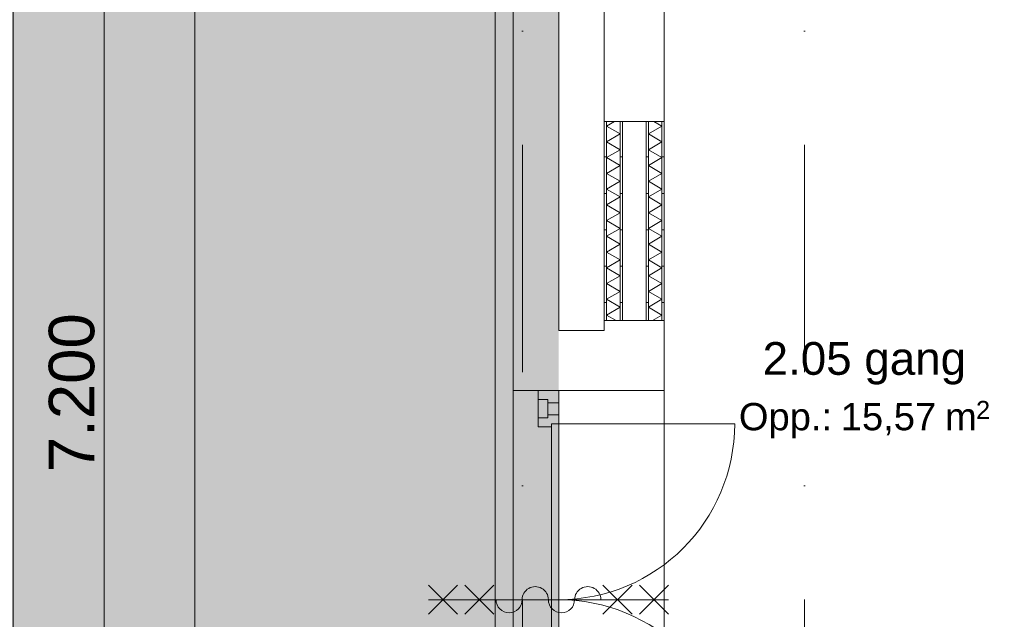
# Model space of a CAD drawing. Header units: millimetres. Extents: x -54205 to 352602, y -8439 to 61516.
# Tile 42 of 189: x -4313 to 1099, y 15258 to 18555. Entities that reach past the tile are written whole.
import ezdxf
from ezdxf.enums import TextEntityAlignment as Align

# ---------------------------------------------------------------- set-up
doc = ezdxf.new("R2010")
doc.units = ezdxf.units.MM
doc.header["$MEASUREMENT"] = 0
doc.linetypes.add('streep-punt', pattern=[2500, 1250, -625, 0, -625])
for name, color, linetype in [('0 2D arcering', 7, 'Continuous'), ('21_0 NC Buitenwanden', 7, 'Continuous'), ('21_1 C Buitenwanden', 7, 'Continuous'), ('21_1 C Buitenwanden Deuren', 7, 'Continuous'), ('22 C Binnenwanden', 7, 'Continuous'), ('23 Vloeren', 7, 'Continuous'), ('Maatvoering 1_ 100', 7, 'Continuous'), ('Maatvoering 1_ 100 2D arcering', 7, 'Continuous'), ('New_21_1 C Buitenwanden Ramen', 7, 'Continuous'), ('New_22 C Binnenwanden Deuren', 7, 'Continuous'), ('New_22 NC Binnenwanden', 7, 'Continuous'), ('New_22 NC Binnenwanden Doorsnede-arcering', 7, 'Continuous'), ('New_22 NC Binnenwanden Laagscheidingslijnen', 7, 'Continuous'), ('New_65 WBDBO', 7, 'Continuous'), ('New_Maatvoering 1_ 100', 7, 'Continuous'), ('New_Maatvoering 1_ 100 2D arcering', 7, 'Continuous'), ('New_Ruimtefuncties', 7, 'Continuous'), ('New_Ruimtefuncties Zone omranding', 7, 'Continuous'), ('New_Ruimtefuncties Zone tekst', 7, 'Continuous'), ('Stramien', 7, 'Continuous')]:
    doc.layers.add(name, color=color, linetype=linetype)
doc.styles.add('GENERATED_STYLE_1', font='arial.ttf')
doc.styles.add('GENERATED_STYLE_2', font='arial.ttf')
doc.linetypes.add('BRA - WBDBO  60', pattern='A,0,[3,DO.112 2e Verdieping1.Shx,S=27.777778,R=0,X=0,Y=-1.22125e-15],-3500,0', length=3500)
doc.dimstyles.new('GENERATED_STYLE__3', dxfattribs={"dimtxt": 179.999995, "dimasz": 142.5, "dimexe": 0.18, "dimexo": 0.0625, "dimgap": 0, "dimtad": 1, "dimtih": 1, "dimtoh": 1, "dimdec": 0, "dimzin": 0, "dimdsep": 46, "dimtxsty": 'GENERATED_STYLE_1', "dimblk": 'ARROWHEAD_11', "dimblk1": 'ARROWHEAD_11', "dimblk2": 'ARROWHEAD_11', "dimcen": 0.09, "dimse1": 1, "dimse2": 1, "dimclrd": 1, "dimclre": 1, "dimclrt": 2, "dimadec": 1, "dimazin": 0, "dimtfac": 1, "dimtdec": 4, "dimtmove": 0, "dimatfit": 3, "dimfxl": 1, "dimtolj": 1, "dimtzin": 0, "dimarcsym": 0})
doc.dimstyles.new('GENERATED_STYLE__4', dxfattribs={"dimtxt": 250, "dimasz": 142.5, "dimexe": 0.18, "dimexo": 0.0625, "dimgap": 0, "dimtad": 1, "dimdec": 0, "dimzin": 0, "dimdsep": 46, "dimtxsty": 'GENERATED_STYLE_2', "dimblk": 'ARROWHEAD_11', "dimblk1": 'ARROWHEAD_11', "dimblk2": 'ARROWHEAD_11', "dimcen": 0.09, "dimse1": 1, "dimse2": 1, "dimclrd": 1, "dimclre": 1, "dimclrt": 2, "dimadec": 1, "dimazin": 0, "dimtfac": 1, "dimtdec": 4, "dimtmove": 0, "dimatfit": 3, "dimfxl": 1, "dimtolj": 1, "dimtzin": 0, "dimarcsym": 0})
doc.dimstyles.new('GENERATED_STYLE__6', dxfattribs={"dimtxt": 250, "dimasz": 142.5, "dimexe": 0.18, "dimexo": 0.0625, "dimgap": 0, "dimtad": 1, "dimdec": 0, "dimzin": 0, "dimdsep": 46, "dimtxsty": 'GENERATED_STYLE_1', "dimblk": 'ARROWHEAD_11', "dimblk1": 'ARROWHEAD_11', "dimblk2": 'ARROWHEAD_11', "dimcen": 0.09, "dimse1": 1, "dimse2": 1, "dimclrd": 1, "dimclre": 1, "dimclrt": 2, "dimadec": 1, "dimazin": 0, "dimtfac": 1, "dimtdec": 4, "dimtmove": 0, "dimatfit": 3, "dimfxl": 1, "dimtolj": 1, "dimtzin": 0, "dimarcsym": 0})
doc.dimstyles.new('GENERATED_STYLE__7', dxfattribs={"dimtxt": 179.999995, "dimasz": 142.5, "dimexe": 0.18, "dimexo": 0.0625, "dimgap": 0, "dimtad": 1, "dimdec": 0, "dimzin": 0, "dimdsep": 46, "dimtxsty": 'GENERATED_STYLE_1', "dimblk": 'ARROWHEAD_11', "dimblk1": 'ARROWHEAD_11', "dimblk2": 'ARROWHEAD_11', "dimcen": 0.09, "dimse1": 1, "dimse2": 1, "dimclrd": 1, "dimclre": 1, "dimclrt": 2, "dimadec": 1, "dimazin": 0, "dimtfac": 1, "dimtdec": 4, "dimtmove": 0, "dimatfit": 3, "dimfxl": 1, "dimtolj": 1, "dimtzin": 0, "dimarcsym": 0})
pattern_1 = [(1e-14, (0, 0), (0, 200), [])]
pattern_2 = [(180, (0, 0), (0, 200), [])]

# ---------------------------------------------------------------- blocks, each defined once
blk = doc.blocks.new('gang_2.05_8_1', base_point=(329.9, 16534.6))
at = {"layer": 'New_Ruimtefuncties Zone tekst', "color": 2, "lineweight": 0, "style": 'GENERATED_STYLE_2'}
blk.add_attdef('ROOM_NUMBER', text='', height=180, dxfattribs=at).set_placement((329.9, 16782.2), align=Align.TOP_CENTER)
at = {"layer": 'New_Ruimtefuncties Zone tekst', "color": 2, "lineweight": 0}
for tag, height, style, p in [('DUMMY_941', 180, 'GENERATED_STYLE_2', (899.3, 16823.4)), ('perimeterCode', 150, 'GENERATED_STYLE_1', (-360, 16447.3)), ('DUMMY_943', 100, 'GENERATED_STYLE_1', (943.6, 16458.7)), ('ROOM_AREA', 150, 'GENERATED_STYLE_1', (200.3, 16447.3)), ('DUMMY_942', 150, 'GENERATED_STYLE_1', (715.1, 16447.3))]:
    blk.add_attdef(tag, text='', height=height, dxfattribs=dict(at, style=style)).set_placement(p, align=Align.TOP_LEFT)
blk = doc.blocks.new('Slab_1_1', base_point=(-52800, 6621.7))
at = {"layer": '23 Vloeren', "color": 1, "linetype": 'Continuous', "lineweight": 0, "flags": 128}
blk.add_lwpolyline([(-52800, 6621.7), (-47250, 6615.6), (-47250, 8365.5), (-45550, 8365.5), (-45550, 13865.6), (-44844.6, 13865.6), (-44850, 6765.5), (-1600, 6765.6), (-1600, 23965.6), (-44650, 23965.6), (-44650, 16590.6), (-51700, 16590.6), (-51700, 13865.6), (-52800, 13865.6)], close=True, dxfattribs=at)
blk = doc.blocks.new('Slab_2_1', base_point=(-52800, 6621.7))
at = {"layer": '23 Vloeren', "color": 1, "linetype": 'Continuous', "lineweight": 0, "flags": 128}
blk.add_lwpolyline([(-52800, 6621.7), (-47250, 6615.6), (-47250, 8365.5), (-45550, 8365.5), (-45550, 13865.6), (-44844.6, 13865.6), (-44850, 6765.5), (-1600, 6765.6), (-1600, 23965.6), (-44650, 23965.6), (-44650, 16590.6), (-51700, 16590.6), (-51700, 13865.6), (-52800, 13865.6)], close=True, dxfattribs=at)
blk = doc.blocks.new('D rechthoekige opening 27')
at = {"layer": '21_1 C Buitenwanden Deuren', "color": 1, "linetype": 'Continuous', "lineweight": 0}
for p, q in [((-1150, 0), (-1150, 330)), ((1150, 0), (1150, 330))]:
    blk.add_line(p, q, dxfattribs=at)
blk = doc.blocks.new('R rechthoekige opening 27')
at = {"layer": 'New_21_1 C Buitenwanden Ramen', "color": 9, "linetype": 'Continuous', "lineweight": 0}
for p, q in [((-547.5, 146), (547.5, 146)), ((-547.5, -184), (547.5, -184))]:
    blk.add_line(p, q, dxfattribs=at)
at = {"layer": 'New_21_1 C Buitenwanden Ramen', "color": 1, "linetype": 'Continuous', "lineweight": 0}
for p, q in [((-547.5, 0), (-547.5, 146)), ((547.5, 0), (547.5, 146)), ((-547.5, -114), (-547.5, 0)), ((547.5, -114), (547.5, 0)), ((-547.5, -184), (-547.5, -114)), ((547.5, -184), (547.5, -114))]:
    blk.add_line(p, q, dxfattribs=at)
blk = doc.blocks.new('Wall_19_1', base_point=(-770.1, 20325.8))
at = {"layer": '21_1 C Buitenwanden', "color": 1, "linetype": 'Continuous', "lineweight": 0}
for p, q in [((-954.1, 17995.6), (-1100.1, 17995.6)), ((-840.1, 17995.6), (-954.1, 17995.6)), ((-770.1, 17995.6), (-840.1, 17995.6)), ((-954.1, 16900.6), (-1100.1, 16900.6)), ((-840.1, 16900.6), (-954.1, 16900.6)), ((-770.1, 16900.6), (-840.1, 16900.6)), ((-770.1, 16515.6), (-1100.1, 16515.6))]:
    blk.add_line(p, q, dxfattribs=at)
at = {"layer": '21_1 C Buitenwanden', "color": 1, "linetype": 'Continuous', "lineweight": 0, "flags": 128}
for points in [[(-1100.1, 19995.8), (-1100.1, 17995.6)], [(-770.1, 17995.6), (-770.1, 19995.8)], [(-1100.1, 16900.6), (-1100.1, 16845.6)], [(-770.1, 16515.6), (-770.1, 16900.6)]]:
    blk.add_lwpolyline(points, dxfattribs=at)
at = {"layer": '21_1 C Buitenwanden Deuren', "color": 1, "linetype": 'Continuous', "lineweight": 0, "xscale": -0.9999999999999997, "zscale": 1000, "rotation": 90.0002961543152}
blk.add_blockref('D rechthoekige opening 27', (-770.1, 15365.6), dxfattribs=at)
at = {"layer": 'New_21_1 C Buitenwanden Ramen', "color": 1, "linetype": 'Continuous', "lineweight": 0, "zscale": 1000, "rotation": 90.0002961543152}
blk.add_blockref('R rechthoekige opening 27', (-954.1, 17448.1), dxfattribs=at)
blk = doc.blocks.new('Wall_60_1', base_point=(-1600, 23965.6))
at = {"layer": '21_0 NC Buitenwanden', "color": 1, "linetype": 'Continuous', "lineweight": 0, "flags": 128}
for points in [[(-1600, 23965.6), (-1600, 16845.6)], [(-1350, 16845.6), (-1350, 19995.8)]]:
    blk.add_lwpolyline(points, dxfattribs=at)
blk = doc.blocks.new('*X294')
at = {"layer": 'New_22 NC Binnenwanden Doorsnede-arcering', "color": 7, "linetype": 'Continuous', "lineweight": 0}
for p, q in [((-826.8, 17995.6), (-782.6, 17970)), ((-857.6, 17926.7), (-782.6, 17970)), ((-857.6, 17926.7), (-782.6, 17883.4)), ((-857.6, 17840.1), (-782.6, 17883.4)), ((-857.6, 17840.1), (-782.6, 17796.8)), ((-857.6, 17753.5), (-782.6, 17796.8)), ((-857.6, 17753.5), (-782.6, 17710.2)), ((-857.6, 17666.9), (-782.6, 17710.2)), ((-857.6, 17666.9), (-782.6, 17623.6)), ((-857.6, 17580.3), (-782.6, 17623.6)), ((-857.6, 17580.3), (-782.6, 17537)), ((-857.6, 17493.7), (-782.6, 17537)), ((-857.6, 17493.7), (-782.6, 17450.4)), ((-857.6, 17407.1), (-782.6, 17450.4)), ((-857.6, 17407.1), (-782.6, 17363.8)), ((-857.6, 17320.5), (-782.6, 17363.8)), ((-857.6, 17320.5), (-782.6, 17277.2)), ((-857.6, 17233.9), (-782.6, 17277.2)), ((-857.6, 17233.9), (-782.6, 17190.6)), ((-857.6, 17147.3), (-782.6, 17190.6)), ((-857.6, 17147.3), (-782.6, 17104)), ((-857.6, 17060.7), (-782.6, 17104)), ((-857.6, 17060.7), (-782.6, 17017.4)), ((-857.6, 16974.1), (-782.6, 17017.4)), ((-857.6, 16974.1), (-782.6, 16930.8)), ((-834.9, 16900.6), (-782.6, 16930.8))]:
    blk.add_line(p, q, dxfattribs=at)
blk = doc.blocks.new('Wall_113_1', base_point=(-770.1, 16900.6))
at = {"layer": 'New_22 NC Binnenwanden Doorsnede-arcering', "linetype": 'Continuous', "lineweight": 0, "true_color": 0x000000}
h = blk.add_hatch(dxfattribs=at)
h.set_pattern_fill('930_Lijnen_vert_200_0001', color=18, style=0, pattern_type=2)
h.set_pattern_definition(pattern_1)
h.paths.add_polyline_path([(-870.1, 17995.6), (-870.1, 16900.6), (-857.6, 16900.6), (-857.6, 17995.6)])
h = blk.add_hatch(dxfattribs=at)
h.set_pattern_fill('930_Lijnen_vert_200_0001', color=18, style=0, pattern_type=2)
h.set_pattern_definition(pattern_1)
h.paths.add_polyline_path([(-770.1, 16900.6), (-770.1, 17995.6), (-782.6, 17995.6), (-782.6, 16900.6)])
at = {"layer": 'New_22 NC Binnenwanden', "color": 1, "linetype": 'Continuous', "lineweight": 0, "flags": 128}
for points in [[(-770.1, 17995.6), (-870.1, 17995.6)], [(-870.1, 17995.6), (-870.1, 16900.6)], [(-770.1, 16900.6), (-770.1, 17995.6)], [(-870.1, 16900.6), (-770.1, 16900.6)]]:
    blk.add_lwpolyline(points, dxfattribs=at)
at = {"layer": 'New_22 NC Binnenwanden Laagscheidingslijnen', "color": 1, "linetype": 'Continuous', "lineweight": 0}
for p, q in [((-857.6, 17995.6), (-857.6, 16900.6)), ((-782.6, 16900.6), (-782.6, 17995.6))]:
    blk.add_line(p, q, dxfattribs=at)
at = {"layer": 'New_22 NC Binnenwanden', "color": 1, "lineweight": 0}
blk.add_blockref('*X294', (0, 0), dxfattribs=at)
blk = doc.blocks.new('*X296')
at = {"layer": 'New_22 NC Binnenwanden Doorsnede-arcering', "color": 7, "linetype": 'Continuous', "lineweight": 0}
for p, q in [((-1043.3, 17995.6), (-1087.6, 17970)), ((-1012.6, 17926.7), (-1087.6, 17970)), ((-1012.6, 17926.7), (-1087.6, 17883.4)), ((-1012.6, 17840.1), (-1087.6, 17883.4)), ((-1012.6, 17840.1), (-1087.6, 17796.8)), ((-1012.6, 17753.5), (-1087.6, 17796.8)), ((-1012.6, 17753.5), (-1087.6, 17710.2)), ((-1012.6, 17666.9), (-1087.6, 17710.2)), ((-1012.6, 17666.9), (-1087.6, 17623.6)), ((-1012.6, 17580.3), (-1087.6, 17623.6)), ((-1012.6, 17580.3), (-1087.6, 17537)), ((-1012.6, 17493.7), (-1087.6, 17537)), ((-1012.6, 17493.7), (-1087.6, 17450.4)), ((-1012.6, 17407.1), (-1087.6, 17450.4)), ((-1012.6, 17407.1), (-1087.6, 17363.8)), ((-1012.6, 17320.5), (-1087.6, 17363.8)), ((-1012.6, 17320.5), (-1087.6, 17277.2)), ((-1012.6, 17233.9), (-1087.6, 17277.2)), ((-1012.6, 17233.9), (-1087.6, 17190.6)), ((-1012.6, 17147.3), (-1087.6, 17190.6)), ((-1012.6, 17147.3), (-1087.6, 17104)), ((-1012.6, 17060.7), (-1087.6, 17104)), ((-1012.6, 17060.7), (-1087.6, 17017.4)), ((-1012.6, 16974.1), (-1087.6, 17017.4)), ((-1012.6, 16974.1), (-1087.6, 16930.8)), ((-1035.2, 16900.6), (-1087.6, 16930.8))]:
    blk.add_line(p, q, dxfattribs=at)
blk = doc.blocks.new('Wall_114_1', base_point=(-1100.1, 16900.6))
at = {"layer": 'New_22 NC Binnenwanden Doorsnede-arcering', "linetype": 'Continuous', "lineweight": 0, "true_color": 0x000000}
h = blk.add_hatch(dxfattribs=at)
h.set_pattern_fill('930_Lijnen_vert_200_0001', color=18, style=0, pattern_type=2)
h.set_pattern_definition(pattern_2)
h.paths.add_polyline_path([(-1100.1, 17995.6), (-1100.1, 16900.6), (-1087.6, 16900.6), (-1087.6, 17995.6)])
h = blk.add_hatch(dxfattribs=at)
h.set_pattern_fill('930_Lijnen_vert_200_0001', color=18, style=0, pattern_type=2)
h.set_pattern_definition(pattern_2)
h.paths.add_polyline_path([(-1000.1, 16900.6), (-1000.1, 17995.6), (-1012.6, 17995.6), (-1012.6, 16900.6)])
at = {"layer": 'New_22 NC Binnenwanden', "color": 1, "linetype": 'Continuous', "lineweight": 0, "flags": 128}
for points in [[(-1000.1, 17995.6), (-1100.1, 17995.6)], [(-1100.1, 17995.6), (-1100.1, 16900.6)], [(-1000.1, 16900.6), (-1000.1, 17995.6)], [(-1100.1, 16900.6), (-1000.1, 16900.6)]]:
    blk.add_lwpolyline(points, dxfattribs=at)
at = {"layer": 'New_22 NC Binnenwanden Laagscheidingslijnen', "color": 1, "linetype": 'Continuous', "lineweight": 0}
for p, q in [((-1087.6, 17995.6), (-1087.6, 16900.6)), ((-1012.6, 16900.6), (-1012.6, 17995.6))]:
    blk.add_line(p, q, dxfattribs=at)
at = {"layer": 'New_22 NC Binnenwanden', "color": 1, "lineweight": 0}
blk.add_blockref('*X296', (0, 0), dxfattribs=at)
blk = doc.blocks.new('Wall_199_1', base_point=(-1600, 16515.6))
at = {"layer": '21_1 C Buitenwanden', "color": 1, "linetype": 'Continuous', "lineweight": 0, "flags": 128}
for points in [[(-1600, 16845.6), (-1600, 16515.6)], [(-1100.1, 16845.6), (-1350, 16845.6)], [(-1600, 16515.6), (-1600, 16515.6)], [(-1350, 16515.6), (-1100.1, 16515.6)]]:
    blk.add_lwpolyline(points, dxfattribs=at)
blk = doc.blocks.new('D2 zl2 27')
at = {"layer": 'New_22 C Binnenwanden Deuren', "color": 1, "linetype": 'Continuous', "lineweight": 0}
for p, q in [((-967, 0), (-967, 967)), ((967, 0), (967, 967)), ((-80, 443), (80, 603)), ((80, 443), (-80, 603)), ((0, -717), (0, 603)), ((-80, 243), (80, 403)), ((80, 243), (-80, 403)), ((-1083, 0), (-1150, 0)), ((-1150, 0), (-1150, -114)), ((-1150, 0), (-1150, -114)), ((-1150, 0), (-1150, -114)), ((-1083, -60), (-1083, 0)), ((-1017, 0), (-1083, 0)), ((-967, 0), (-1017, 0)), ((-1017, 0), (-1017, -60)), ((-967, -40), (-967, 0)), ((0, 0), (-967, 0)), ((-967, 0), (-967, -40)), ((0, 0), (967, 0)), ((0, -40), (0, 0)), ((0, -40), (0, 0)), ((1017, 0), (967, 0)), ((967, 0), (967, -40)), ((967, 0), (967, -40)), ((1017, -60), (1017, 0)), ((1083, 0), (1017, 0)), ((1150, 0), (1083, 0)), ((1083, 0), (1083, -60)), ((1150, -114), (1150, 0)), ((1150, 0), (1150, -114)), ((1150, 0), (1150, -114)), ((-950, -40), (-967, -40)), ((-967, -40), (0, -40)), ((-950, -114), (-950, -40)), ((967, -40), (0, -40)), ((967, -40), (950, -40)), ((950, -40), (950, -114)), ((-1100, -114), (-1100, -60)), ((-1100, -60), (-1083, -60)), ((-1083, -60), (-1017, -60)), ((-1017, -60), (-1000, -60)), ((-1000, -60), (-1000, -114)), ((1000, -114), (1000, -60)), ((1000, -60), (1017, -60)), ((1083, -60), (1017, -60)), ((1083, -60), (1100, -60)), ((1100, -60), (1100, -114)), ((-1150, -114), (-1100, -114)), ((-1150, -114), (-1150, -250)), ((-1000, -114), (-950, -114)), ((950, -114), (1000, -114)), ((1100, -114), (1150, -114)), ((1150, -114), (1150, -250)), ((-80, -357), (80, -517)), ((80, -357), (-80, -517)), ((-80, -557), (80, -717)), ((80, -557), (-80, -717))]:
    blk.add_line(p, q, dxfattribs=at)
at = {"layer": 'New_22 C Binnenwanden Deuren', "color": 1, "linetype": 'Continuous', "lineweight": 0, "flags": 128}
for points in [[(-1017, -60), (-1083, -60), (-1083, 0), (-1017, 0)], [(1083, 0), (1017, 0), (1017, -60), (1083, -60)], [(-1000, -114), (-1100, -114), (-1100, -60), (-1000, -60)], [(1000, -114), (1100, -114), (1100, -60), (1000, -60)]]:
    blk.add_lwpolyline(points, close=True, dxfattribs=at)
at = {"layer": 'New_22 C Binnenwanden Deuren', "color": 1, "linetype": 'Continuous', "lineweight": 0}
for centre, radius, start, end in [((-967, 0), 967, 0, 90), ((967, 0), 967, 90, 180), ((0, 159), 72, 270, 90), ((0, 15), 72, 90, 270), ((0, -129), 72, 270, 90), ((0, -273), 72, 90, 270)]:
    blk.add_arc(centre, radius, start, end, dxfattribs=at)
blk = doc.blocks.new('Wall_211_1', base_point=(-1600, 16515.6))
at = {"layer": '22 C Binnenwanden', "color": 1, "linetype": 'Continuous', "lineweight": 0}
for p, q in [((-1464, 16515.6), (-1600, 16515.6)), ((-1350, 16515.6), (-1464, 16515.6)), ((-1464, 14215.6), (-1600, 14215.6)), ((-1350, 14215.6), (-1464, 14215.6))]:
    blk.add_line(p, q, dxfattribs=at)
at = {"layer": 'New_22 C Binnenwanden Deuren', "color": 1, "linetype": 'Continuous', "lineweight": 0, "xscale": -1, "zscale": 1000, "rotation": 270.0000000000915}
blk.add_blockref('D2 zl2 27', (-1350, 15365.6), dxfattribs=at)
blk = doc.blocks.new('Standard grid marker')
at = {"layer": 'Stramien', "color": 1, "linetype": 'streep-punt', "lineweight": 0}
blk.add_line((1000, 0), (61400.2, 0), dxfattribs=at)
at = {"layer": 'Stramien', "color": 2, "lineweight": 0, "style": 'GENERATED_STYLE_1'}
for tag, p in [('AC_MarkerText_1_0', (-245, -80)), ('AC_MarkerText_1_1', (63155.2, -80))]:
    blk.add_attdef(tag, text='', height=350, rotation=270, dxfattribs=at).set_placement(p, align=Align.TOP_CENTER)
blk = doc.blocks.new('*D1018')
at = {"layer": 'Maatvoering 1_ 100 2D arcering', "linetype": 'Continuous', "lineweight": 0}
for points in [[(64027.5, 27835.9), (64030.4, 27821.6), (64038.5, 27809.4), (64050.6, 27801.3), (64065, 27798.4), (64079.4, 27801.3), (64091.5, 27809.4), (64099.6, 27821.6), (64102.5, 27835.9), (64099.6, 27850.3), (64091.5, 27862.4), (64079.4, 27870.6), (64065, 27873.4), (64050.6, 27870.6), (64038.5, 27862.4), (64030.4, 27850.3)], [(64027.5, 3115.7), (64030.4, 3101.3), (64038.5, 3089.1), (64050.6, 3081), (64065, 3078.2), (64079.4, 3081), (64091.5, 3089.1), (64099.6, 3101.3), (64102.5, 3115.7), (64099.6, 3130), (64091.5, 3142.2), (64079.4, 3150.3), (64065, 3153.2), (64050.6, 3150.3), (64038.5, 3142.2), (64030.4, 3130)]]:
    blk.add_hatch(color=1, dxfattribs=at).paths.add_polyline_path(points)
at = {"layer": 'Maatvoering 1_ 100', "color": 1, "linetype": 'Continuous', "lineweight": 0}
for p, q in [((64065, 27873.4), (64065, 27910.9)), ((64027.5, 27835.9), (63924.4, 27835.9)), ((64205.6, 27835.9), (64102.5, 27835.9)), ((64065, 3153.2), (64065, 27798.4)), ((64027.5, 3115.7), (63924.4, 3115.7)), ((64205.6, 3115.7), (64102.5, 3115.7)), ((64065, 3040.7), (64065, 3078.2))]:
    blk.add_line(p, q, dxfattribs=at)
for centre in [(64065, 27835.9), (64065, 3115.7)]:
    blk.add_circle(centre, 37.5, dxfattribs=at)
at = {"layer": 'Maatvoering 1_ 100', "color": 2, "lineweight": 0, "insert": (64015, 14951.5), "char_height": 250, "attachment_point": 7, "rotation": 90, "style": 'GENERATED_STYLE_2'}
blk.add_mtext('\\A1;{\\pql;\\fArial|b1|i0|c0|p0;\\W1.000000;24.720}', dxfattribs=at)
blk = doc.blocks.new('ARROWHEAD_11')
at = {"color": 0, "linetype": 'Continuous', "lineweight": 0}
blk.add_line((0, 0), (-1, 0), dxfattribs=at)
at = {"color": 0, "linetype": 'Continuous', "lineweight": 0, "const_width": 0.25, "flags": 128}
blk.add_lwpolyline([(-0.125, 0, 1), (0.125, 0, 1)], format="xyb", close=True, dxfattribs=at)
blk = doc.blocks.new('*D1106')
at = {"layer": 'New_Maatvoering 1_ 100 2D arcering', "linetype": 'Continuous', "lineweight": 0}
for points in [[(-807.5, 14600.9), (-804.7, 14586.5), (-796.6, 14574.3), (-784.4, 14566.2), (-770, 14563.4), (-755.7, 14566.2), (-743.5, 14574.3), (-735.4, 14586.5), (-732.5, 14600.9), (-735.4, 14615.2), (-743.5, 14627.4), (-755.7, 14635.5), (-770, 14638.4), (-784.4, 14635.5), (-796.6, 14627.4), (-804.7, 14615.2)], [(1392.4, 14600.9), (1395.3, 14586.5), (1403.4, 14574.3), (1415.6, 14566.2), (1429.9, 14563.4), (1444.3, 14566.2), (1456.5, 14574.3), (1464.6, 14586.5), (1467.4, 14600.9), (1464.6, 14615.2), (1456.5, 14627.4), (1444.3, 14635.5), (1429.9, 14638.4), (1415.6, 14635.5), (1403.4, 14627.4), (1395.3, 14615.2)]]:
    blk.add_hatch(color=1, dxfattribs=at).paths.add_polyline_path(points)
at = {"layer": 'New_Maatvoering 1_ 100', "color": 1, "linetype": 'Continuous', "lineweight": 0}
for p, q in [((-770, 14638.4), (-770, 14741.5)), ((1429.9, 14638.4), (1429.9, 14741.5)), ((-845, 14600.9), (-807.5, 14600.9)), ((-770, 14460.2), (-770, 14563.4)), ((-732.5, 14600.9), (1392.4, 14600.9)), ((1429.9, 14460.2), (1429.9, 14563.4))]:
    blk.add_line(p, q, dxfattribs=at)
for centre in [(-770, 14600.9), (1429.9, 14600.9)]:
    blk.add_circle(centre, 37.5, dxfattribs=at)
at = {"layer": 'New_Maatvoering 1_ 100', "color": 2, "lineweight": 0, "char_height": 180, "attachment_point": 7, "style": 'GENERATED_STYLE_1'}
for s, insert in [('\\A1;{\\pql;\\fArial|b0|i0|c0|p0;\\W1.000000;2.200}', (21.1, 14636.9)), ('\\A1;{\\pql;\\fArial|b0|i0|c0|p0;\\W1.000000;100}', (980.6, 14636.9))]:
    blk.add_mtext(s, dxfattribs=dict(at, insert=insert))
blk = doc.blocks.new('*D1289')
at = {"layer": 'Maatvoering 1_ 100 2D arcering', "linetype": 'Continuous', "lineweight": 0}
for points in [[(-3887.5, 20095.9), (-3884.6, 20081.6), (-3876.5, 20069.4), (-3864.4, 20061.3), (-3850, 20058.4), (-3835.6, 20061.3), (-3823.5, 20069.4), (-3815.4, 20081.6), (-3812.5, 20095.9), (-3815.4, 20110.3), (-3823.5, 20122.4), (-3835.6, 20130.6), (-3850, 20133.4), (-3864.4, 20130.6), (-3876.5, 20122.4), (-3884.6, 20110.3)], [(-3887.5, 12895.9), (-3884.6, 12881.6), (-3876.5, 12869.4), (-3864.4, 12861.3), (-3850, 12858.4), (-3835.6, 12861.3), (-3823.5, 12869.4), (-3815.4, 12881.6), (-3812.5, 12895.9), (-3815.4, 12910.3), (-3823.5, 12922.4), (-3835.6, 12930.6), (-3850, 12933.4), (-3864.4, 12930.6), (-3876.5, 12922.4), (-3884.6, 12910.3)]]:
    blk.add_hatch(color=1, dxfattribs=at).paths.add_polyline_path(points)
at = {"layer": 'Maatvoering 1_ 100', "color": 1, "linetype": 'Continuous', "lineweight": 0}
for p, q in [((-3887.5, 20095.9), (-3990.6, 20095.9)), ((-3709.4, 20095.9), (-3812.5, 20095.9)), ((-3850, 12933.4), (-3850, 20058.4)), ((-3887.5, 12895.9), (-3990.6, 12895.9)), ((-3709.4, 12895.9), (-3812.5, 12895.9))]:
    blk.add_line(p, q, dxfattribs=at)
for centre in [(-3850, 20095.9), (-3850, 12895.9)]:
    blk.add_circle(centre, 37.5, dxfattribs=at)
at = {"layer": 'Maatvoering 1_ 100', "color": 2, "lineweight": 0, "char_height": 250, "attachment_point": 7, "rotation": 90, "style": 'GENERATED_STYLE_1'}
for s, insert in [('\\A1;{\\pql;\\fArial|b0|i0|c0|p0;\\W1.000000;230}', (-3900, 19486.4)), ('\\A1;{\\pql;\\fArial|b0|i0|c0|p0;\\W1.000000;7.200}', (-3900, 16066.9))]:
    blk.add_mtext(s, dxfattribs=dict(at, insert=insert))
blk = doc.blocks.new('*D1323')
at = {"layer": 'Maatvoering 1_ 100 2D arcering', "linetype": 'Continuous', "lineweight": 0}
for points in [[(-4387.5, 20325.8), (-4384.6, 20311.5), (-4376.5, 20299.3), (-4364.4, 20291.2), (-4350, 20288.3), (-4335.6, 20291.2), (-4323.5, 20299.3), (-4315.4, 20311.5), (-4312.5, 20325.8), (-4315.4, 20340.2), (-4323.5, 20352.3), (-4335.6, 20360.5), (-4350, 20363.3), (-4364.4, 20360.5), (-4376.5, 20352.3), (-4384.6, 20340.2)], [(-4387.5, 3115.7), (-4384.6, 3101.3), (-4376.5, 3089.1), (-4364.4, 3081), (-4350, 3078.2), (-4335.6, 3081), (-4323.5, 3089.1), (-4315.4, 3101.3), (-4312.5, 3115.7), (-4315.4, 3130), (-4323.5, 3142.2), (-4335.6, 3150.3), (-4350, 3153.2), (-4364.4, 3150.3), (-4376.5, 3142.2), (-4384.6, 3130)]]:
    blk.add_hatch(color=1, dxfattribs=at).paths.add_polyline_path(points)
at = {"layer": 'Maatvoering 1_ 100', "color": 1, "linetype": 'Continuous', "lineweight": 0}
for p, q in [((-4350, 20363.3), (-4350, 20400.8)), ((-4387.5, 20325.8), (-4490.6, 20325.8)), ((-4209.4, 20325.8), (-4312.5, 20325.8)), ((-4350, 3153.2), (-4350, 20288.3)), ((-4387.5, 3115.7), (-4490.6, 3115.7)), ((-4209.4, 3115.7), (-4312.5, 3115.7)), ((-4350, 3040.7), (-4350, 3078.2))]:
    blk.add_line(p, q, dxfattribs=at)
for centre in [(-4350, 20325.8), (-4350, 3115.7)]:
    blk.add_circle(centre, 37.5, dxfattribs=at)
at = {"layer": 'Maatvoering 1_ 100', "color": 2, "lineweight": 0, "insert": (-4400, 11196.4), "char_height": 250, "attachment_point": 7, "rotation": 90, "style": 'GENERATED_STYLE_2'}
blk.add_mtext('\\A1;{\\pql;\\fArial|b1|i0|c0|p0;\\W1.000000;17.210}', dxfattribs=at)
blk = doc.blocks.new('*D1325')
at = {"layer": 'New_Maatvoering 1_ 100 2D arcering', "linetype": 'Continuous', "lineweight": 0}
for points in [[(-3387.5, 20325.8), (-3384.6, 20311.5), (-3376.5, 20299.3), (-3364.4, 20291.2), (-3350, 20288.3), (-3335.6, 20291.2), (-3323.5, 20299.3), (-3315.4, 20311.5), (-3312.5, 20325.8), (-3315.4, 20340.2), (-3323.5, 20352.3), (-3335.6, 20360.5), (-3350, 20363.3), (-3364.4, 20360.5), (-3376.5, 20352.3), (-3384.6, 20340.2)], [(-3387.5, 7505.8), (-3384.6, 7491.4), (-3376.5, 7479.3), (-3364.4, 7471.1), (-3350, 7468.3), (-3335.6, 7471.1), (-3323.5, 7479.3), (-3315.4, 7491.4), (-3312.5, 7505.8), (-3315.4, 7520.1), (-3323.5, 7532.3), (-3335.6, 7540.4), (-3350, 7543.3), (-3364.4, 7540.4), (-3376.5, 7532.3), (-3384.6, 7520.1)]]:
    blk.add_hatch(color=1, dxfattribs=at).paths.add_polyline_path(points)
at = {"layer": 'New_Maatvoering 1_ 100', "color": 1, "linetype": 'Continuous', "lineweight": 0}
for p, q in [((-3350, 20363.3), (-3350, 20400.8)), ((-3387.5, 20325.8), (-3490.6, 20325.8)), ((-3209.4, 20325.8), (-3312.5, 20325.8)), ((-3350, 7543.3), (-3350, 20288.3)), ((-3387.5, 7505.8), (-3490.6, 7505.8)), ((-3209.4, 7505.8), (-3312.5, 7505.8))]:
    blk.add_line(p, q, dxfattribs=at)
for centre in [(-3350, 20325.8), (-3350, 7505.8)]:
    blk.add_circle(centre, 37.5, dxfattribs=at)
at = {"layer": 'New_Maatvoering 1_ 100', "color": 2, "lineweight": 0, "insert": (-3386, 13538.3), "char_height": 180, "attachment_point": 7, "rotation": 90, "style": 'GENERATED_STYLE_1'}
blk.add_mtext('\\A1;{\\pql;\\fArial|b0|i0|c0|p0;\\W1.000000;12.820}', dxfattribs=at)

msp = doc.modelspace()

# ---------------------------------------------------------------- hatches: boundary and pattern name
at = {"layer": '0 2D arcering', "linetype": 'Continuous', "lineweight": 0, "true_color": 0x686b6c}
msp.add_hatch(color=251, dxfattribs=at).paths.add_polyline_path([(-44850, 24215.6), (-1350, 24215.6), (-1350, 6515.6), (-44650, 6515.6), (-44650, 6365.6), (-53050, 6365.6), (-53050, 14065.6), (-51900, 14065.6), (-51900, 16790.6), (-44850, 16790.6)])

# ---------------------------------------------------------------- linework, layer by layer
at = {"layer": 'New_65 WBDBO', "color": 94, "linetype": 'BRA - WBDBO  60', "lineweight": 0}
msp.add_lwpolyline([(-1700, 6515.6), (-1700, 20325.8)], dxfattribs=at)
at = {"layer": 'New_Ruimtefuncties Zone omranding', "color": 240, "linetype": 'Continuous', "lineweight": 0, "true_color": 0xfd1e4a, "flags": 128}
msp.add_lwpolyline([(-770.1, 19995.9), (-770.1, 12875.9), (-250, 12875.9), (-250, 13073.4), (250, 13073.4), (250, 12875.9), (1429.9, 12875.9), (1429.9, 19995.8)], close=True, dxfattribs=at)

# ---------------------------------------------------------------- block references
at = {"layer": '21_0 NC Buitenwanden', "color": 1, "lineweight": 0}
msp.add_blockref('Wall_60_1', (-1600, 23965.6), dxfattribs=at)
at = {"layer": '21_1 C Buitenwanden', "color": 1, "lineweight": 0}
for name, p in [('Wall_19_1', (-770.1, 20325.8)), ('Wall_199_1', (-1600, 16515.6))]:
    msp.add_blockref(name, p, dxfattribs=at)
at = {"layer": '22 C Binnenwanden', "color": 1, "lineweight": 0}
msp.add_blockref('Wall_211_1', (-1600, 16515.6), dxfattribs=at)
at = {"layer": '23 Vloeren', "color": 1, "linetype": 'Continuous', "lineweight": 0}
for name in ['Slab_1_1', 'Slab_2_1']:
    msp.add_blockref(name, (-52800, 6621.7), dxfattribs=at)
at = {"layer": 'New_22 NC Binnenwanden', "color": 1, "lineweight": 0}
for name, p in [('Wall_114_1', (-1100.1, 16900.6)), ('Wall_113_1', (-770.1, 16900.6))]:
    msp.add_blockref(name, p, dxfattribs=at)
at = {"layer": 'New_Ruimtefuncties', "color": 2, "linetype": 'Continuous', "lineweight": 0}
msp.add_blockref('gang_2.05_8_1', (329.9, 16534.6), dxfattribs=at).add_auto_attribs({'ROOM_AREA': '15,57', 'ROOM_NUMBER': '2.05 gang', 'perimeterCode': 'Opp.: ', 'DUMMY_942': ' m', 'DUMMY_943': '2'})
at = {"layer": 'Stramien', "color": 1, "linetype": 'Continuous', "lineweight": 0, "zscale": 1000, "rotation": 90}
for p in [(-1550, -1884.3), (0, -1884.3)]:
    msp.add_blockref('Standard grid marker', p, dxfattribs=at)

# ---------------------------------------------------------------- dimensions: what is measured, and where the dimension line sits
at = {"layer": 'Maatvoering 1_ 100', "color": 1, "linetype": 'Continuous', "lineweight": 0}
for base, p1, p2, dimstyle, picture, middle in [((64065, 27835.9), (-230, 3115.7), (32070, 27835.9), 'GENERATED_STYLE__4', '*D1018', (63890, 15465.4)), ((-4350, 20325.8), (-230, 3115.7), (-1350, 20325.8), 'GENERATED_STYLE__4', '*D1323', (-4525, 11710.3)), ((-3850, 20095.9), (4110.1, 12895.9), (4163.9, 20095.9), 'GENERATED_STYLE__6', '*D1289', (-4025, 16485.7))]:
    dim = msp.add_linear_dim(base=base, p1=p1, p2=p2, angle=90, dimstyle=dimstyle, dxfattribs=at)
    dim.commit()
    dim.dimension.update_dxf_attribs({"geometry": picture, "text_midpoint": middle, "dimtype": 160, "text_rotation": 90})
at = {"layer": 'New_Maatvoering 1_ 100', "color": 1, "linetype": 'Continuous', "lineweight": 0}
dim = msp.add_linear_dim(base=(-3350, 20325.8), p1=(-230, 7505.8), p2=(-1350, 20325.8), angle=90, dimstyle='GENERATED_STYLE__7', dxfattribs=at)
dim.commit()
dim.dimension.update_dxf_attribs({"geometry": '*D1325', "text_midpoint": (-3476, 13908.3), "dimtype": 160, "text_rotation": 90})
dim = msp.add_linear_dim(base=(1429.9, 14600.9), p1=(-770, 12735.6), p2=(1429.9, 16385.8), dimstyle='GENERATED_STYLE__3', dxfattribs=at)
dim.commit()
dim.dimension.update_dxf_attribs({"geometry": '*D1106', "text_midpoint": (322.6, 14726.9), "dimtype": 160})

doc.saveas('drawing.dxf')
